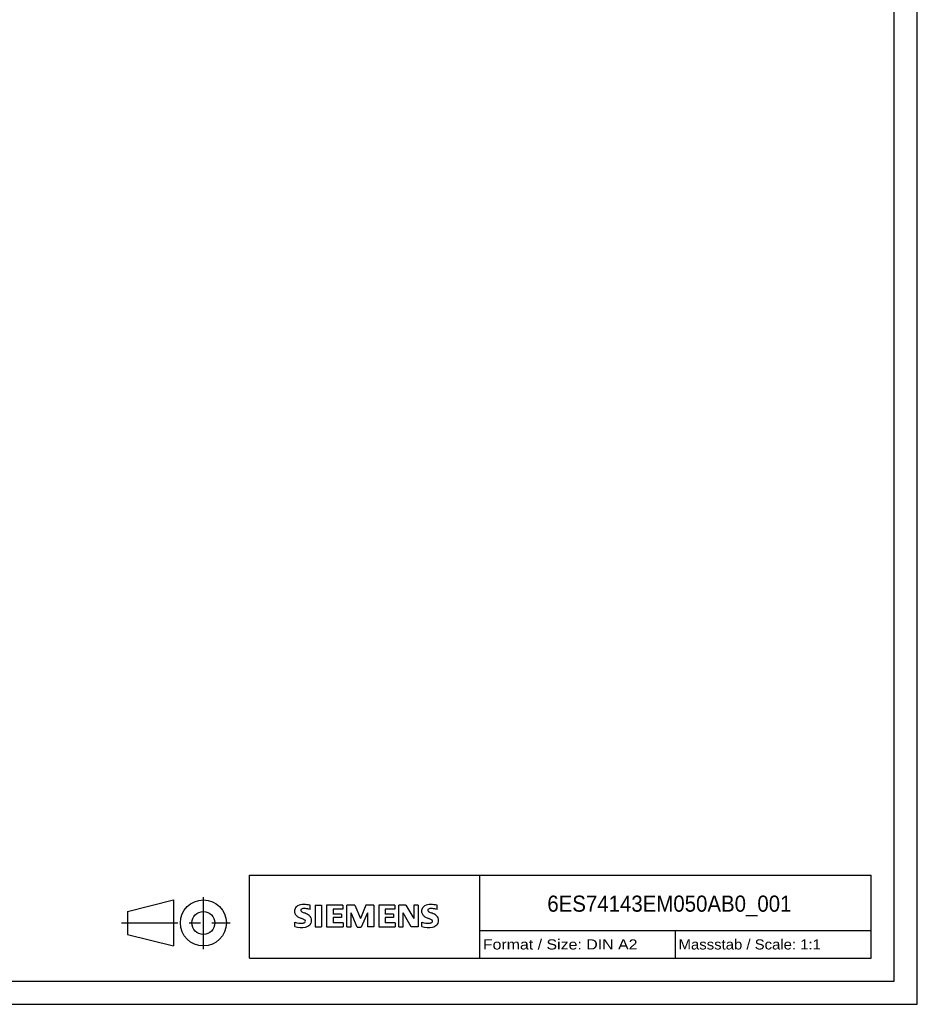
# Model space of a CAD drawing. Extents: x 0 to 594, y 0 to 420.
# Tile 14 of 35: x 399 to 594, y 0 to 214. Entities that reach past the tile are written whole.
import ezdxf
from ezdxf.enums import TextEntityAlignment as Align

# ---------------------------------------------------------------- set-up
doc = ezdxf.new("R2010")
doc.units = 0
doc.header["$LTSCALE"] = 32.67
doc.linetypes.add('CENTER', pattern=[0.6, 0.375, -0.075, 0.075, -0.075])
doc.layers.add('90000_FRAME', color=7, linetype='CONTINUOUS')
doc.layers.add('91000_TIP', color=7, linetype='CONTINUOUS')

msp = doc.modelspace()

# ---------------------------------------------------------------- linework, layer by layer
at = {"layer": '90000_FRAME', "color": 7, "linetype": 'CONTINUOUS'}
for p, q in [((594, 0), (594, 420)), ((589, 5), (589, 415)), ((449, 28), (584, 28)), ((449, 10), (449, 28)), ((499, 10), (499, 28)), ((584, 10), (584, 28)), ((462.13, 20.55), (462.13, 21.5)), ((463.22, 21.55), (464.65, 21.55)), ((463.22, 21.55), (463.22, 16.8)), ((464.65, 21.55), (464.65, 16.8)), ((469.26, 21.55), (465.74, 21.55)), ((465.74, 21.55), (465.74, 16.8)), ((469.26, 21.55), (469.26, 20.67)), ((471.83, 21.55), (470.12, 21.55)), ((470.12, 16.8), (470.12, 21.55)), ((471.83, 21.55), (473.06, 18.65)), ((474.25, 21.55), (473.06, 18.65)), ((475.96, 21.55), (474.25, 21.55)), ((475.96, 21.55), (475.96, 16.8)), ((480.57, 21.55), (477.06, 21.55)), ((477.06, 21.55), (477.06, 16.8)), ((480.57, 21.55), (480.57, 20.67)), ((482.95, 21.55), (481.4, 21.55)), ((481.4, 16.8), (481.4, 21.55)), ((482.95, 21.55), (484.64, 18.6)), ((485.59, 21.55), (484.64, 21.55)), ((484.64, 21.55), (484.64, 18.6)), ((485.59, 21.55), (485.59, 16.8)), ((489.72, 20.55), (489.72, 21.5)), ((458.99, 20.97), (459.27, 21.24)), ((469.26, 20.67), (467.12, 20.67)), ((467.12, 20.67), (467.12, 19.6)), ((468.97, 19.6), (467.12, 19.6)), ((468.97, 19.6), (468.97, 18.82)), ((472.4, 16.75), (471.07, 19.84)), ((471.07, 16.8), (471.07, 19.84)), ((474.58, 19.89), (473.25, 16.75)), ((474.58, 19.89), (474.58, 16.8)), ((480.57, 20.67), (478.43, 20.67)), ((478.43, 20.67), (478.43, 19.6)), ((480.29, 19.6), (478.43, 19.6)), ((480.29, 19.6), (480.29, 18.82)), ((484.07, 16.8), (482.36, 19.84)), ((482.36, 16.8), (482.36, 19.84)), ((458.8, 16.89), (458.8, 17.84)), ((468.97, 18.82), (467.12, 18.82)), ((467.12, 18.82), (467.12, 17.7)), ((469.31, 17.7), (467.12, 17.7)), ((469.31, 17.7), (469.31, 16.8)), ((480.29, 18.82), (478.43, 18.82)), ((478.43, 18.82), (478.43, 17.7)), ((480.62, 17.7), (478.43, 17.7)), ((480.62, 17.7), (480.62, 16.8)), ((486.4, 16.89), (486.4, 17.84)), ((463.22, 16.8), (464.65, 16.8)), ((465.74, 16.8), (469.31, 16.8)), ((470.12, 16.8), (471.07, 16.8)), ((472.4, 16.75), (473.25, 16.75)), ((475.96, 16.8), (474.58, 16.8)), ((477.06, 16.8), (480.62, 16.8)), ((481.4, 16.8), (482.36, 16.8)), ((485.59, 16.8), (484.07, 16.8)), ((499, 16), (584, 16)), ((541.5, 10), (541.5, 16)), ((449, 10), (584, 10)), ((5, 5), (589, 5)), ((0, 0), (594, 0))]:
    msp.add_line(p, q, dxfattribs=at)
for centre, radius, start, end in [((460.62, 19.31), 2.37, 86.2218, 120.4273), ((460.35, 12.61), 9.07, 78.6827, 87.3148), ((488.21, 19.31), 2.37, 86.2218, 120.4273), ((487.94, 12.61), 9.07, 78.6827, 87.3148), ((460.06, 20.2), 1.31, 164.1975, 195.8025), ((459.89, 20.3), 1.12, 142.8139, 167.1523), ((460, 20.16), 1.24, 194.7952, 225.7177), ((460.24, 20), 1.58, 121.2141, 141.5255), ((460.6, 20.86), 2.17, 227.3119, 242.704), ((460.41, 20.42), 0.303, 154.44, 221.8202), ((460.49, 20.34), 0.41, 102.8288, 149.226), ((460.82, 20.81), 0.866, 222.776, 239.0362), ((461.72, 22.4), 2.7, 240.0482, 251.378), ((460.9, 18.6), 2.2, 84.04, 103.3428), ((458.31, 13.48), 6.86, 59.902, 68.2036), ((460.56, 16.18), 4.64, 70.2626, 82.9524), ((460.99, 18.11), 1.5, 25.9563, 59.4835), ((487.65, 20.2), 1.31, 164.1975, 195.8025), ((487.49, 20.3), 1.12, 142.8139, 167.1523), ((487.59, 20.16), 1.24, 194.7952, 225.7177), ((487.83, 20), 1.58, 121.2141, 141.5255), ((488.2, 20.86), 2.17, 227.3119, 242.704), ((488, 20.42), 0.303, 154.44, 221.8202), ((488.08, 20.34), 0.41, 102.8288, 149.226), ((488.41, 20.81), 0.866, 222.776, 239.0362), ((489.31, 22.4), 2.7, 240.0482, 251.378), ((488.5, 18.6), 2.2, 84.04, 103.3428), ((485.9, 13.48), 6.86, 59.902, 68.2036), ((488.15, 16.18), 4.64, 70.2626, 82.9524), ((488.58, 18.11), 1.5, 25.9563, 59.4835), ((460.05, 20.85), 3.26, 247.53, 280.758), ((464.46, 28.39), 10.63, 242.862, 247.1042), ((453.66, 2.6), 17.33, 65.3415, 67.3998), ((460.51, 18.75), 1.11, 277.71, 295.6885), ((460.79, 18.03), 0.34, 305.5032, 72.4653), ((460.68, 18.81), 2.1, 282.4058, 311.8644), ((461.05, 18.25), 1.43, 315.8905, 333.5229), ((461.06, 18.19), 1.41, 335.3868, 24.3915), ((487.64, 20.85), 3.26, 247.53, 280.758), ((492.05, 28.39), 10.63, 242.862, 247.1042), ((481.26, 2.6), 17.33, 65.3415, 67.3998), ((488.1, 18.75), 1.11, 277.71, 295.6885), ((488.38, 18.03), 0.34, 305.5032, 72.4653), ((488.27, 18.81), 2.1, 282.4058, 311.8644), ((488.65, 18.25), 1.43, 315.8905, 333.5229), ((488.65, 18.19), 1.41, 335.3868, 24.3915), ((460.23, 21.43), 4.76, 252.5939, 280.9817), ((487.82, 21.43), 4.76, 252.5939, 280.9817)]:
    msp.add_arc(centre, radius, start, end, dxfattribs=at)
at = {"layer": '91000_TIP', "color": 7, "linetype": 'CONTINUOUS'}
for p, q in [((422.47, 20.16), (432.47, 22.66)), ((432.47, 22.66), (432.47, 12.66)), ((422.47, 20.16), (422.47, 15.16)), ((422.47, 15.16), (432.47, 12.66))]:
    msp.add_line(p, q, dxfattribs=at)
at = {"layer": '91000_TIP', "color": 7, "linetype": 'CENTER'}
for p, q in [((438.97, 11.94), (438.97, 23.23)), ((421.19, 17.66), (444.79, 17.66))]:
    msp.add_line(p, q, dxfattribs=at)
at = {"layer": '91000_TIP', "color": 7, "linetype": 'CONTINUOUS'}
for radius in [5, 2.5]:
    msp.add_circle((438.97, 17.66), radius, dxfattribs=at)

# ---------------------------------------------------------------- texts
at = {"layer": '90000_FRAME', "color": 7, "linetype": 'CONTINUOUS'}
for s, height, p, p2 in [('6ES74143EM050AB0_001', 3.5, (513.66, 20.1), (566.66, 20.1)), ('Format / Size: DIN A2', 2.2, (499.66, 11.9), (533.24, 11.9)), ('Massstab / Scale: 1:1', 2.2, (542.16, 11.9), (573.06, 11.9))]:
    msp.add_text(s, height=height, dxfattribs=at).set_placement(p, p2, align=Align.FIT)

doc.saveas('drawing.dxf')
